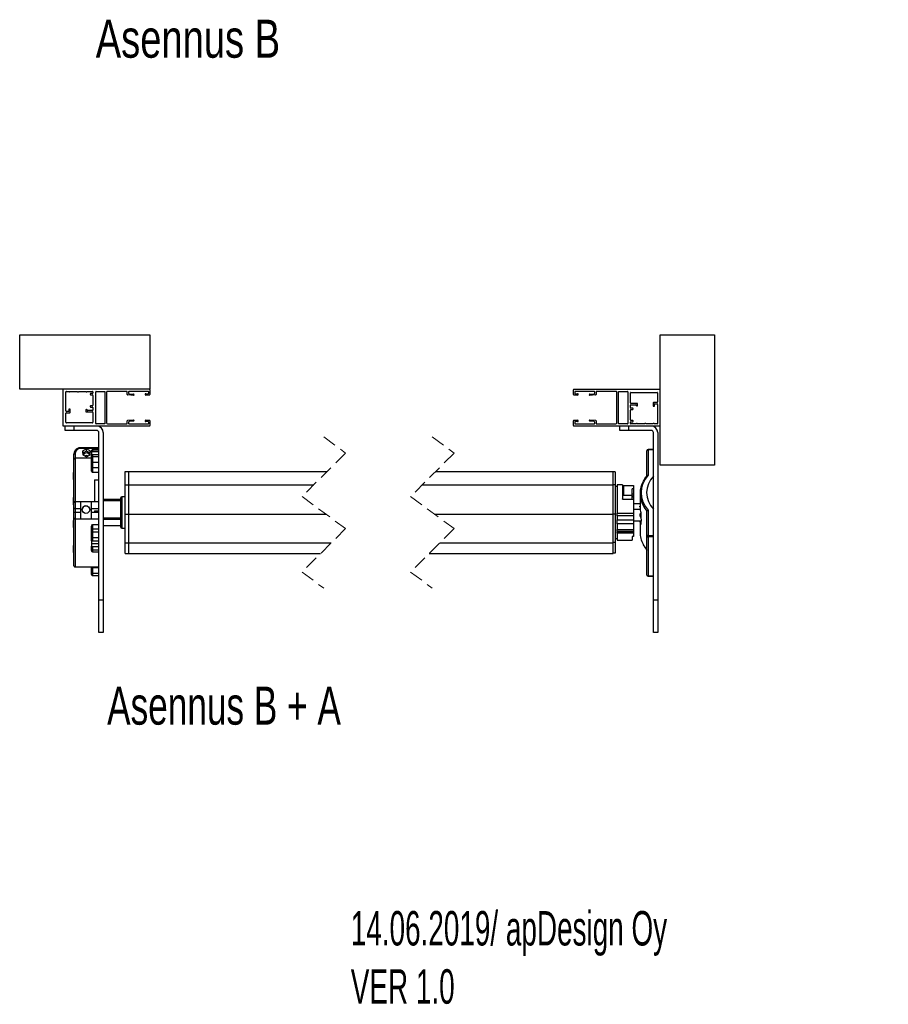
# Model space of a CAD drawing. Header units: millimetres. Extents: x 26 to 422, y 4 to 419.
# Tile 6 of 83: x 329 to 409, y 5 to 96. Entities that reach past the tile are written whole.
import ezdxf

# ---------------------------------------------------------------- set-up
doc = ezdxf.new("R2010")
doc.units = ezdxf.units.MM
doc.linetypes.add('HIDDEN', pattern=[1.905, 1.27, -0.635])
doc.styles.add('SLDTEXTSTYLE0', font='TXT', dxfattribs={"width": 0.605})
doc.styles.add('SLDTEXTSTYLE1', font='TXT', dxfattribs={"width": 0.75})
doc.styles.add('SLDTEXTSTYLE2', font='TXT', dxfattribs={"width": 0.692308})

# ---------------------------------------------------------------- blocks, each defined once
blk = doc.blocks.new('SW_NOTE_0')
at = {"color": 0, "linetype": 'Continuous', "lineweight": 0, "char_height": 3.175, "attachment_point": 1, "style": 'SLDTEXTSTYLE0'}
for s, insert in [('14.06.2019/ apDesign Oy', (0, 4.093)), ('VER 1.0', (0, -1.267))]:
    blk.add_mtext(s, dxfattribs=dict(at, insert=insert))

msp = doc.modelspace()

# ---------------------------------------------------------------- linework, layer by layer
at = {"color": 7, "linetype": 'Continuous', "lineweight": 25}
for p, q in [((328.9839, 67.0653), (340.9839, 67.0653)), ((328.9839, 62.0653), (328.9839, 67.0653)), ((340.9839, 67.0653), (340.9839, 62.0653)), ((387.9764, 55.0652), (387.9764, 67.0653)), ((387.9764, 67.0653), (392.9764, 67.0653)), ((392.9764, 67.0653), (392.9764, 55.0652)), ((340.9839, 62.0653), (328.9839, 62.0653)), ((332.9839, 58.6653), (332.9839, 62.0653)), ((333.2339, 60.0653), (333.2339, 61.8153)), ((333.2839, 61.8653), (333.5339, 61.8653)), ((333.6339, 61.8653), (334.3039, 61.8653)), ((334.4039, 61.8653), (335.0839, 61.8653)), ((335.1839, 61.8653), (335.6839, 61.8653)), ((335.6839, 61.6653), (335.5339, 61.6653)), ((335.7339, 61.8153), (335.7339, 61.7153)), ((335.9839, 58.9153), (335.9839, 61.8153)), ((336.0339, 61.8653), (336.8339, 61.8653)), ((336.8339, 61.8653), (336.8339, 58.8653)), ((336.9839, 61.7652), (336.9839, 58.9652)), ((338.8439, 61.8653), (337.0839, 61.8653)), ((338.8939, 61.58), (338.8939, 61.8153)), ((339.0139, 61.8153), (339.0139, 61.6919)), ((340.8139, 61.8653), (339.0639, 61.8653)), ((340.8639, 61.6952), (340.8639, 61.8153)), ((340.9839, 62.0152), (340.9839, 61.5753)), ((379.9764, 61.5753), (379.9764, 62.0152)), ((380.0264, 62.0653), (387.9764, 62.0653)), ((380.0964, 61.8153), (380.0964, 61.6952)), ((381.8964, 61.8653), (380.1464, 61.8653)), ((381.9464, 61.6919), (381.9464, 61.8153)), ((382.0664, 61.8153), (382.0664, 61.58)), ((383.8764, 61.8653), (382.1164, 61.8653)), ((383.9764, 58.9652), (383.9764, 61.7652)), ((384.1264, 61.8653), (384.9264, 61.8653)), ((384.1264, 58.8653), (384.1264, 61.8653)), ((384.9764, 61.8153), (384.9764, 58.9153)), ((385.2264, 60.8053), (385.2264, 61.7153)), ((385.2764, 61.7652), (387.6764, 61.7652)), ((387.7264, 61.7153), (387.7264, 60.8852)), ((335.4839, 61.6153), (335.4839, 61.5953)), ((335.5339, 61.5453), (335.6839, 61.5453)), ((335.7339, 61.4952), (335.7339, 60.5853)), ((339.4639, 61.4935), (338.9404, 61.5301)), ((339.0604, 61.642), (339.472, 61.6132)), ((340.5939, 61.6453), (340.8139, 61.6453)), ((340.9339, 61.5253), (340.5939, 61.5253)), ((380.3664, 61.5253), (380.0264, 61.5253)), ((380.1464, 61.6453), (380.3664, 61.6453)), ((381.4883, 61.6132), (381.8999, 61.642)), ((382.0199, 61.5301), (381.4964, 61.4935)), ((385.8364, 60.7553), (385.2764, 60.7553)), ((387.3164, 60.7853), (387.3164, 60.5153)), ((387.6764, 60.8353), (387.3664, 60.8353)), ((333.2339, 59.0152), (333.2339, 59.8452)), ((333.4739, 60.0153), (333.2839, 60.0153)), ((333.2839, 59.8952), (333.5939, 59.8952)), ((333.5239, 60.2153), (333.5239, 60.0653)), ((333.6439, 60.2153), (333.5239, 60.2153)), ((333.6439, 59.9453), (333.6439, 60.2153)), ((335.0739, 60.1553), (335.0739, 60.0252)), ((335.1239, 59.9753), (335.6839, 59.9753)), ((335.1939, 60.1452), (335.1939, 60.1553)), ((335.6839, 60.0952), (335.2439, 60.0952)), ((335.4839, 60.4853), (335.4839, 60.4653)), ((335.6839, 60.5353), (335.5339, 60.5353)), ((335.5339, 60.4152), (335.6839, 60.4152)), ((335.7339, 60.3652), (335.7339, 60.1452)), ((335.7339, 59.9253), (335.7339, 59.0152)), ((385.2264, 60.3652), (385.2264, 60.5853)), ((385.2264, 59.2352), (385.2264, 60.1452)), ((385.2764, 60.6352), (385.7164, 60.6352)), ((385.4264, 60.3153), (385.2764, 60.3153)), ((385.2764, 60.1953), (385.4264, 60.1953)), ((385.4764, 60.2453), (385.4764, 60.2653)), ((385.7664, 60.5853), (385.7664, 60.5753)), ((385.8864, 60.5753), (385.8864, 60.7052)), ((387.3164, 60.5153), (387.4364, 60.5153)), ((387.4364, 60.5153), (387.4364, 60.6653)), ((387.4864, 60.7153), (387.6764, 60.7153)), ((387.7264, 60.6653), (387.7264, 58.9153)), ((335.6839, 58.9652), (333.2839, 58.9652)), ((338.8939, 58.9153), (338.8939, 59.1505)), ((338.9404, 59.2004), (339.4639, 59.237)), ((339.0139, 59.0386), (339.0139, 58.9153)), ((339.472, 59.1173), (339.0604, 59.0885)), ((340.5939, 59.2053), (340.9339, 59.2053)), ((340.8139, 59.0853), (340.5939, 59.0853)), ((340.8639, 58.9153), (340.8639, 59.0352)), ((340.9839, 59.1553), (340.9839, 58.7153)), ((379.9764, 58.7153), (379.9764, 59.1553)), ((380.0264, 59.2053), (380.3664, 59.2053)), ((380.0964, 59.0352), (380.0964, 58.9153)), ((380.3664, 59.0853), (380.1464, 59.0853)), ((381.8999, 59.0885), (381.4883, 59.1173)), ((381.4964, 59.237), (382.0199, 59.2004)), ((381.9464, 58.9153), (381.9464, 59.0386)), ((382.0664, 59.1505), (382.0664, 58.9153)), ((385.2264, 58.9153), (385.2264, 59.0152)), ((385.4264, 59.1853), (385.2764, 59.1853)), ((385.2764, 59.0653), (385.4264, 59.0653)), ((385.4764, 59.1153), (385.4764, 59.1353)), ((340.9339, 58.6653), (332.9839, 58.6653)), ((333.1839, 58.2652), (333.1839, 58.6653)), ((333.9839, 58.2652), (333.1839, 58.2652)), ((333.9839, 58.6653), (333.9839, 58.2652)), ((336.0839, 58.2652), (333.9839, 58.2652)), ((336.8339, 58.8653), (336.0339, 58.8653)), ((336.2839, 42.6653), (336.2839, 58.0652)), ((336.6839, 58.0652), (336.6839, 42.6653)), ((337.0839, 58.8653), (338.8439, 58.8653)), ((339.0639, 58.8653), (340.8139, 58.8653)), ((387.9764, 58.6653), (380.0264, 58.6653)), ((380.1464, 58.8653), (381.8964, 58.8653)), ((382.1164, 58.8653), (383.8764, 58.8653)), ((384.9264, 58.8653), (384.1264, 58.8653)), ((384.2473, 58.2652), (384.2473, 58.6653)), ((385.0473, 58.2652), (384.2473, 58.2652)), ((385.0473, 58.6653), (385.0473, 58.2652)), ((387.1473, 58.2652), (385.0473, 58.2652)), ((385.7764, 58.8653), (385.2764, 58.8653)), ((386.5564, 58.8653), (385.8764, 58.8653)), ((387.3264, 58.8653), (386.6564, 58.8653)), ((387.3473, 42.6653), (387.3473, 58.0652)), ((387.6764, 58.8653), (387.4264, 58.8653)), ((387.7473, 58.0652), (387.7473, 42.6653)), ((336.2839, 56.6734), (334.5839, 56.6734)), ((336.2839, 56.6032), (334.5839, 56.6032)), ((334.793, 56.3963), (334.7883, 56.018)), ((335.1386, 56.5815), (334.793, 56.3963)), ((334.793, 56.1575), (334.793, 56.3963)), ((335.1386, 56.3428), (334.793, 56.1575)), ((335.4795, 56.3885), (335.1386, 56.5815)), ((335.1386, 56.3428), (335.1386, 56.5815)), ((335.4765, 56.1514), (335.1386, 56.3428)), ((335.4748, 56.0102), (335.4795, 56.3885)), ((335.5839, 56.3712), (335.5839, 56.3925)), ((335.5839, 56.2401), (335.5839, 56.3712)), ((335.5839, 56.2401), (335.5839, 55.9618)), ((336.2839, 56.4925), (335.6839, 56.4925)), ((335.6839, 56.4642), (335.6839, 56.3288)), ((335.6839, 56.4642), (336.2839, 56.4642)), ((335.6839, 56.3288), (336.2839, 56.3288)), ((386.7473, 54.0955), (386.7473, 56.4019)), ((387.3473, 56.5019), (386.8473, 56.5019)), ((386.8473, 56.4763), (386.8473, 54.1524)), ((387.3473, 56.4763), (386.8473, 56.4763)), ((333.9839, 55.6035), (333.9839, 56.0961)), ((333.9839, 51.5943), (333.9839, 55.6035)), ((335.5839, 55.7035), (334.0839, 55.7035)), ((334.7883, 56.018), (335.1292, 55.825)), ((334.793, 56.1575), (334.7913, 56.0163)), ((335.1292, 55.825), (335.4748, 56.0102)), ((335.5839, 55.7858), (335.5839, 55.9618)), ((335.5839, 55.3967), (335.5839, 55.7858)), ((335.5839, 54.9063), (335.5839, 55.3967)), ((335.6839, 56.0505), (335.6839, 55.8691)), ((335.6839, 56.0505), (336.2839, 56.0505)), ((335.6839, 55.8691), (335.6839, 55.3503)), ((335.6839, 55.8691), (336.2839, 55.8691)), ((335.6839, 55.3503), (335.6839, 54.86)), ((335.6839, 55.3503), (336.2839, 55.3503)), ((335.5839, 54.5697), (335.5839, 54.9063)), ((335.6839, 54.86), (336.2839, 54.86)), ((335.6839, 54.86), (335.6839, 54.3803)), ((338.6839, 54.4886), (339.0339, 54.4886)), ((338.6839, 53.2695), (338.6839, 54.4886)), ((339.0339, 53.2695), (339.0339, 54.4886)), ((339.0339, 54.4886), (357.2878, 54.4886)), ((367.2878, 54.4886), (383.6264, 54.4886)), ((383.6264, 53.2695), (383.6264, 54.4886)), ((383.8264, 54.4494), (383.6264, 54.4494)), ((383.8264, 54.4494), (383.8264, 53.2429)), ((392.9764, 55.0652), (387.9764, 55.0652)), ((333.9339, 53.7393), (333.9339, 54.3893)), ((336.2839, 54.3803), (335.6839, 54.3803)), ((335.8839, 53.7271), (336.2839, 53.7271)), ((335.8839, 53.7271), (335.8839, 51.6943)), ((338.6839, 53.2695), (339.0339, 53.2695)), ((338.6839, 50.5472), (338.6839, 53.2695)), ((339.0339, 50.5472), (339.0339, 53.2695)), ((339.0339, 53.2695), (356.0687, 53.2695)), ((366.0687, 53.2695), (383.6264, 53.2695)), ((383.6264, 50.5472), (383.6264, 53.2695)), ((383.8264, 53.2429), (383.6264, 53.2429)), ((383.8264, 53.2429), (383.8264, 50.5489)), ((383.9991, 53.1035), (383.8264, 53.1035)), ((384.4992, 53.2535), (383.9991, 53.2535)), ((383.9991, 53.2535), (383.9991, 50.64)), ((384.4992, 53.2535), (384.4992, 51.9815)), ((384.5991, 53.1936), (385.4991, 53.1936)), ((384.5991, 53.1936), (384.5991, 52.3147)), ((385.4991, 52.9006), (385.3991, 52.9006)), ((385.3991, 52.3147), (385.3991, 52.9006)), ((385.4991, 53.1936), (385.4991, 52.9006)), ((385.4991, 52.9006), (385.4991, 52.3834)), ((333.9339, 51.4294), (333.9339, 52.0794)), ((334.5839, 51.6943), (334.0839, 51.6943)), ((334.5839, 51.6943), (334.5839, 51.0816)), ((335.5839, 51.6923), (334.5839, 51.6923)), ((336.2839, 51.6943), (335.5839, 51.6943)), ((335.5839, 51.0816), (335.5839, 51.6943)), ((338.2839, 51.8941), (336.6839, 51.8941)), ((338.2839, 49.3603), (338.2839, 52.0466)), ((338.6839, 52.1466), (338.3839, 52.1466)), ((384.4992, 52.3147), (384.5991, 52.3147)), ((384.5991, 52.3147), (385.3991, 52.3147)), ((385.4991, 51.894), (384.5991, 51.894)), ((385.4991, 52.3834), (385.3991, 52.3834)), ((385.3991, 51.894), (385.3991, 52.3147)), ((385.4991, 52.2096), (385.3991, 52.2096)), ((385.4991, 52.1645), (385.3991, 52.1645)), ((385.4991, 52.1154), (385.3991, 52.1154)), ((385.4991, 52.3834), (385.4991, 52.2096)), ((385.4991, 52.2096), (385.4991, 52.1645)), ((385.4991, 52.1645), (385.4991, 52.1154)), ((385.4991, 52.1154), (385.4991, 51.894)), ((385.4991, 51.894), (385.4991, 50.64)), ((386.1093, 52.4644), (386.1093, 51.4879)), ((333.9839, 51.1291), (333.9839, 51.5943)), ((333.9839, 50.6985), (333.9839, 51.1291)), ((334.0839, 51.0816), (334.5839, 51.0816)), ((334.0839, 51.0816), (334.0839, 50.7544)), ((335.5839, 51.6776), (334.5839, 51.6776)), ((334.5839, 51.0816), (334.5839, 50.7544)), ((335.5839, 51.0816), (336.2839, 51.0816)), ((335.5839, 50.7544), (335.5839, 51.0816)), ((335.8839, 50.8732), (336.2839, 50.8732)), ((335.8839, 50.8732), (335.8839, 50.7111)), ((386.1093, 51.5001), (385.4991, 51.5001)), ((386.1265, 50.9956), (385.4991, 50.9956)), ((386.7473, 48.527), (386.7473, 50.8334)), ((386.8473, 50.9254), (386.8473, 48.6015)), ((333.9339, 49.3276), (333.9339, 49.9776)), ((333.9839, 50.2235), (333.9839, 50.6985)), ((333.9839, 45.8035), (333.9839, 50.2235)), ((334.0839, 50.7544), (334.5839, 50.7544)), ((334.0839, 50.1235), (334.5839, 50.1235)), ((334.5839, 50.7544), (334.5839, 50.1235)), ((334.5839, 50.1246), (334.5839, 50.122)), ((334.5839, 50.122), (335.5839, 50.122)), ((335.5839, 50.7544), (335.8839, 50.7544)), ((335.5839, 50.1235), (335.5839, 50.7544)), ((335.5839, 50.122), (335.5839, 50.1246)), ((335.5839, 50.1235), (336.2839, 50.1235)), ((336.2839, 50.7111), (335.8839, 50.7111)), ((338.6839, 50.5472), (339.0339, 50.5472)), ((338.6839, 47.9165), (338.6839, 50.5472)), ((339.0339, 47.9165), (339.0339, 50.5472)), ((339.0339, 50.5472), (357.1939, 50.5472)), ((367.1939, 50.5472), (383.6264, 50.5472)), ((383.8264, 50.5489), (383.6264, 50.5489)), ((383.6264, 47.9165), (383.6264, 50.5472)), ((383.8264, 50.5489), (383.8264, 47.9453)), ((383.9991, 50.64), (385.4991, 50.64)), ((383.9991, 50.4033), (383.9991, 50.64)), ((385.4991, 50.4033), (383.9991, 50.4033)), ((383.9991, 50.4033), (383.9991, 50.0314)), ((383.9991, 50.0314), (385.4991, 50.0314)), ((383.9991, 49.6715), (383.9991, 50.0314)), ((385.4991, 50.64), (385.4991, 50.4033)), ((385.4991, 50.4033), (385.4991, 50.0314)), ((385.4991, 50.0314), (385.4991, 49.6715)), ((386.1974, 49.9068), (385.4991, 49.9068)), ((386.1737, 50.6645), (386.1737, 50.4208)), ((335.5839, 49.0816), (335.5839, 49.3321)), ((335.5839, 48.8249), (335.5839, 49.0816)), ((335.6839, 49.6119), (336.2839, 49.6119)), ((335.6839, 49.6119), (335.6839, 49.1702)), ((335.6839, 49.1702), (335.6839, 48.9135)), ((336.2839, 49.1702), (335.6839, 49.1702)), ((336.6839, 49.5128), (338.2839, 49.5128)), ((338.3839, 49.2603), (338.6839, 49.2603)), ((385.4991, 49.6715), (383.9991, 49.6715)), ((383.9991, 49.6715), (383.9991, 49.1403)), ((383.9991, 49.1403), (385.4991, 49.1403)), ((383.9991, 48.944), (383.9991, 49.1403)), ((385.4991, 49.6715), (385.4991, 49.1403)), ((385.4991, 49.1403), (385.4991, 48.944)), ((386.1093, 49.8663), (386.1093, 48.8897)), ((386.1737, 49.858), (386.1186, 49.858)), ((386.1737, 49.8655), (386.1737, 49.6219)), ((335.5839, 48.4482), (335.5839, 48.8249)), ((335.5839, 48.1431), (335.5839, 48.4482)), ((335.5839, 48.1431), (335.5839, 47.8401)), ((335.6839, 48.9135), (335.6839, 48.4112)), ((335.6839, 48.9135), (336.2839, 48.9135)), ((335.6839, 48.4112), (336.2839, 48.4112)), ((335.6839, 48.4112), (335.6839, 48.0967)), ((335.6839, 48.0967), (336.2839, 48.0967)), ((383.8264, 48.3035), (383.9991, 48.3035)), ((385.4991, 48.944), (383.9991, 48.944)), ((383.9991, 48.944), (383.9991, 48.8988)), ((383.9991, 48.8988), (385.4991, 48.8988)), ((383.9991, 48.7995), (383.9991, 48.8988)), ((385.4991, 48.7995), (383.9991, 48.7995)), ((383.9991, 48.7995), (383.9991, 48.1535)), ((383.9991, 48.1535), (385.3991, 48.1535)), ((385.4991, 48.4879), (385.3991, 48.4879)), ((385.3991, 48.4879), (385.3991, 48.1535)), ((385.4991, 48.944), (385.4991, 48.8988)), ((385.4991, 48.8988), (385.4991, 48.7995)), ((385.4991, 48.7995), (385.4991, 48.4879)), ((386.7473, 44.9523), (386.7473, 48.527)), ((386.8473, 48.4602), (386.8473, 48.6015)), ((386.8473, 48.6015), (387.3473, 48.6015)), ((387.3473, 48.4602), (386.8473, 48.4602)), ((386.8473, 48.4602), (386.8473, 44.8855)), ((333.9339, 47.0176), (333.9339, 47.6676)), ((335.5839, 47.8401), (336.2839, 47.8401)), ((335.5839, 47.8401), (335.5839, 47.6116)), ((335.5839, 47.3301), (335.5839, 47.6116)), ((335.5839, 47.196), (335.5839, 47.3301)), ((335.6839, 47.5652), (335.6839, 47.2748)), ((335.6839, 47.5652), (336.2839, 47.5652)), ((335.6839, 47.2748), (336.2839, 47.2748)), ((338.6839, 47.9165), (339.0339, 47.9165)), ((338.6839, 46.9183), (338.6839, 47.9165)), ((339.0339, 46.9183), (339.0339, 47.9165)), ((339.0339, 47.9165), (357.6759, 47.9165)), ((367.6759, 47.9165), (383.6264, 47.9165)), ((383.8264, 47.9453), (383.6264, 47.9453)), ((383.6264, 46.9183), (383.6264, 47.9165)), ((383.8264, 47.9453), (383.8264, 46.9575)), ((335.6839, 47.096), (336.2839, 47.096)), ((338.6839, 46.9183), (339.0339, 46.9183)), ((339.0339, 46.9183), (356.6777, 46.9183)), ((366.6777, 46.9183), (383.6264, 46.9183)), ((383.8264, 46.9575), (383.6264, 46.9575)), ((334.0839, 45.7035), (336.2839, 45.7035)), ((335.5839, 45.6657), (335.5839, 45.7035)), ((335.5839, 45.1753), (335.5839, 45.6657)), ((336.2839, 45.6193), (335.6839, 45.6193)), ((335.6839, 45.6193), (335.6839, 45.1289)), ((335.5839, 45.0144), (335.5839, 45.1753)), ((335.6839, 45.1289), (336.2839, 45.1289)), ((335.6839, 44.9144), (336.2839, 44.9144)), ((386.8473, 44.8855), (387.3473, 44.8855)), ((386.8473, 44.8523), (387.3473, 44.8523)), ((336.2839, 42.6653), (336.6839, 42.6653)), ((336.2839, 39.6653), (336.2839, 42.6653)), ((336.6839, 42.6653), (336.6839, 39.6653)), ((387.3473, 42.6653), (387.7473, 42.6653)), ((387.3473, 39.6653), (387.3473, 42.6653)), ((387.7473, 42.6653), (387.7473, 39.6653)), ((336.6839, 39.6653), (336.2839, 39.6653)), ((387.7473, 39.6653), (387.3473, 39.6653))]:
    msp.add_line(p, q, dxfattribs=at)
at = {"color": 7, "linetype": 'HIDDEN', "lineweight": 18}
for p, q in [((356.9828, 57.6636), (358.9828, 56.1835)), ((366.9828, 57.6636), (368.9828, 56.1835)), ((358.9828, 56.1835), (354.9828, 52.1835)), ((368.9828, 56.1835), (364.9828, 52.1835)), ((354.9828, 52.1835), (358.9828, 49.2234)), ((364.9828, 52.1835), (368.9828, 49.2234)), ((358.9828, 49.2234), (354.9828, 45.2234)), ((368.9828, 49.2234), (364.9828, 45.2234)), ((354.9828, 45.2234), (356.9828, 43.7433)), ((364.9828, 45.2234), (366.9828, 43.7433))]:
    msp.add_line(p, q, dxfattribs=at)
at = {"color": 8, "linetype": 'Continuous', "lineweight": 25}
for p, q in [((334.5839, 56.6734), (334.5839, 56.6032)), ((335.6839, 56.4925), (335.6839, 56.4642)), ((386.8473, 56.4763), (386.8473, 56.5019)), ((334.0839, 56.126), (334.0839, 55.7035)), ((334.0839, 55.7035), (334.0839, 51.6896)), ((334.0839, 51.6943), (334.0839, 51.0816)), ((336.6839, 51.8286), (338.2839, 51.8286)), ((338.3839, 52.1466), (338.3839, 49.2603)), ((334.0839, 50.7544), (334.0839, 50.1235)), ((334.0839, 50.1246), (334.0839, 45.7035)), ((336.6839, 50.2325), (338.2839, 50.2325)), ((336.6839, 50.1042), (338.2839, 50.1042)), ((336.6839, 49.5189), (338.2839, 49.5189)), ((386.1737, 49.8325), (386.1232, 49.8325)), ((386.1733, 49.6141), (386.1585, 49.6141)), ((335.6839, 47.2748), (335.6839, 47.096)), ((335.6839, 45.7035), (335.6839, 45.6193)), ((335.6839, 45.1289), (335.6839, 44.9144)), ((386.8473, 44.8523), (386.8473, 44.8855))]:
    msp.add_line(p, q, dxfattribs=at)
at = {"color": 7, "linetype": 'Continuous', "lineweight": 25, "flags": 128}
for points in [[(333.9839, 56.0961), (333.9858, 56.102), (333.9915, 56.1076), (334.0008, 56.1127), (334.0132, 56.1172), (334.0284, 56.121), (334.0456, 56.1237), (334.0644, 56.1254), (334.0839, 56.126)], [(335.5839, 55.3967), (335.5858, 55.3877), (335.5915, 55.379), (335.6008, 55.3709), (335.6132, 55.3639), (335.6283, 55.3581), (335.6456, 55.3539), (335.6644, 55.3512), (335.6839, 55.3503)], [(335.5839, 54.9063), (335.5858, 54.8973), (335.5915, 54.8886), (335.6008, 54.8806), (335.6132, 54.8735), (335.6283, 54.8678), (335.6456, 54.8635), (335.6644, 54.8609), (335.6839, 54.86)], [(386.1097, 51.4198), (386.1127, 51.2564), (386.1184, 51.0931)], [(386.1785, 50.3486), (386.1994, 50.1849), (386.223, 50.0219)], [(386.223, 49.9166), (386.1994, 49.9076), (386.1785, 49.8987)], [(386.1184, 49.8579), (386.1127, 49.8489), (386.1097, 49.84)], [(335.5839, 48.4482), (335.5858, 48.441), (335.5915, 48.434), (335.6008, 48.4276), (335.6132, 48.422), (335.6283, 48.4174), (335.6456, 48.414), (335.6644, 48.4119), (335.6839, 48.4112)], [(335.5839, 47.3301), (335.5858, 47.3193), (335.5915, 47.3089), (335.6008, 47.2994), (335.6132, 47.291), (335.6283, 47.2841), (335.6456, 47.279), (335.6644, 47.2759), (335.6839, 47.2748)], [(335.5839, 45.6657), (335.5858, 45.6566), (335.5915, 45.6479), (335.6008, 45.6399), (335.6132, 45.6329), (335.6283, 45.6271), (335.6456, 45.6228), (335.6644, 45.6202), (335.6839, 45.6193)], [(335.5839, 45.1753), (335.5858, 45.1662), (335.5915, 45.1575), (335.6008, 45.1495), (335.6132, 45.1425), (335.6283, 45.1367), (335.6456, 45.1324), (335.6644, 45.1298), (335.6839, 45.1289)]]:
    msp.add_lwpolyline(points, dxfattribs=at)
at = {"color": 8, "linetype": 'Continuous', "lineweight": 25, "flags": 128}
msp.add_lwpolyline([(386.1143, 51.2036), (386.0945, 51.2372), (386.1038, 51.2795), (386.1119, 51.2897)], dxfattribs=at)
at = {"color": 7, "linetype": 'Continuous', "lineweight": 25}
msp.add_circle((335.0841, 50.9783), 0.3499, dxfattribs=at)
for centre, radius, start, end in [((333.2839, 61.8153), 0.05, 89.993276, 180.010139), ((333.5839, 61.8652), 0.05, 179.996585, 0.003415), ((334.3539, 61.8653), 0.05, 180.003415, 359.996585), ((335.1339, 61.8653), 0.05, 180.003415, 359.996585), ((335.5339, 61.6153), 0.05, 89.993276, 180.010139), ((335.6839, 61.8153), 0.05, 359.989861, 90.006724), ((335.6839, 61.7152), 0.05, 269.993276, 0.010139), ((336.0339, 61.8153), 0.05, 89.993276, 180.010139), ((337.0839, 61.7652), 0.1, 90.004937, 180.000186), ((338.8439, 61.8153), 0.05, 359.989861, 90.006724), ((339.0639, 61.8152), 0.05, 90.002936, 179.98682), ((339.0639, 61.6919), 0.05, 180.004611, 266.000617), ((340.8139, 61.8152), 0.05, 0.01318, 89.997064), ((340.8139, 61.6953), 0.05, 270.002936, 359.98682), ((340.9339, 62.0153), 0.05, 359.986446, 90.006723), ((380.0264, 62.0153), 0.05, 89.993277, 180.013554), ((380.1464, 61.8153), 0.05, 89.993276, 180.010139), ((380.1464, 61.6952), 0.05, 179.989861, 270.006724), ((381.8963, 61.8152), 0.05, 0.036494, 89.987407), ((381.8964, 61.6919), 0.05, 274.024745, 359.970028), ((382.1164, 61.8153), 0.05, 89.993276, 180.010139), ((383.8763, 61.7652), 0.1, 0.011474, 89.983403), ((384.9264, 61.8153), 0.05, 359.989861, 90.006724), ((385.2764, 61.7153), 0.05, 89.993276, 180.010139), ((387.6764, 61.7153), 0.05, 359.989861, 90.006724), ((335.5339, 61.5952), 0.05, 179.984031, 270.012553), ((335.6839, 61.4953), 0.05, 359.986446, 90.006723), ((338.9439, 61.58), 0.05, 180.004611, 266.000617), ((339.4638, 61.5536), 0.0601, 270.136401, 82.13966), ((340.5939, 61.5853), 0.06, 90.001423, 269.998577), ((340.9339, 61.5752), 0.05, 269.993276, 0.010139), ((380.0264, 61.5752), 0.05, 179.989861, 270.006724), ((380.3664, 61.5853), 0.06, 270.012808, 89.987192), ((381.4965, 61.5536), 0.0601, 97.86034, 269.863599), ((382.0163, 61.58), 0.05, 274.024745, 359.970028), ((385.2764, 60.8052), 0.05, 179.984031, 270.012553), ((385.8364, 60.7053), 0.05, 359.986446, 90.006723), ((387.3664, 60.7853), 0.05, 89.993276, 180.010139), ((387.6764, 60.8852), 0.05, 269.993276, 0.010139), ((333.2839, 60.0652), 0.05, 179.989861, 270.006724), ((333.2839, 59.8453), 0.05, 89.993276, 180.010139), ((333.4739, 60.0653), 0.05, 270.016597, 359.986818), ((333.5939, 59.9452), 0.05, 269.993277, 0.013554), ((335.1339, 60.1552), 0.06, 0.002846, 179.997154), ((335.1239, 60.0253), 0.05, 180.01318, 269.997064), ((335.2439, 60.1452), 0.05, 179.989861, 270.006724), ((335.5339, 60.4853), 0.05, 89.993276, 180.010139), ((335.5339, 60.4652), 0.05, 179.986446, 270.006723), ((335.6839, 60.5852), 0.05, 269.993276, 0.010139), ((335.6839, 60.3653), 0.05, 359.984031, 90.012553), ((335.6839, 60.1452), 0.05, 269.993276, 0.010139), ((335.6839, 59.9253), 0.05, 359.989861, 90.006724), ((385.2764, 60.5853), 0.05, 89.993276, 180.010139), ((385.2764, 60.3652), 0.05, 179.989861, 270.006724), ((385.2764, 60.1453), 0.05, 89.993277, 180.013554), ((385.4264, 60.2653), 0.05, 359.989861, 90.006724), ((385.4264, 60.2452), 0.05, 269.993276, 0.010139), ((385.7164, 60.5853), 0.05, 359.989861, 90.006724), ((385.8264, 60.5752), 0.06, 179.997153, 0.002847), ((387.4864, 60.6653), 0.05, 89.993276, 180.010139), ((387.6764, 60.6653), 0.05, 359.989861, 90.006724), ((333.2839, 59.0152), 0.05, 179.989861, 270.006724), ((335.6839, 59.0152), 0.05, 269.993276, 0.010139), ((337.0839, 58.9653), 0.1, 180.001521, 269.995063), ((338.9439, 59.1505), 0.05, 93.999383, 179.995389), ((339.0639, 59.0386), 0.05, 93.999383, 179.995389), ((339.4638, 59.1769), 0.0601, 277.86034, 89.863599), ((340.5939, 59.1453), 0.06, 90.001423, 269.998577), ((340.8139, 59.0352), 0.05, 0.009765, 89.997065), ((340.9339, 59.1553), 0.05, 359.989861, 90.006724), ((380.0264, 59.1553), 0.05, 89.993276, 180.010139), ((380.1464, 59.0353), 0.05, 89.993277, 180.013554), ((380.3664, 59.1453), 0.06, 270.012808, 89.987192), ((381.4965, 59.1769), 0.0601, 90.136401, 262.13966), ((381.8964, 59.0386), 0.05, 0.029972, 85.975255), ((382.0163, 59.1505), 0.05, 0.029972, 85.975255), ((383.8763, 58.9653), 0.1, 270.016597, 359.986818), ((385.2764, 59.2352), 0.05, 179.989861, 270.006724), ((385.2764, 59.0153), 0.05, 89.993277, 180.013554), ((385.4264, 59.1353), 0.05, 359.989861, 90.006724), ((385.4264, 59.1152), 0.05, 269.993276, 0.010139), ((336.0339, 58.9152), 0.05, 179.989861, 270.006724), ((336.0839, 58.0652), 0.6, 0.000182, 90.000103), ((336.0839, 58.0653), 0.2, 359.994837, 90.004309), ((338.8439, 58.9152), 0.05, 269.993276, 0.010139), ((339.0639, 58.9153), 0.05, 180.01318, 269.997064), ((340.8139, 58.9153), 0.05, 270.002936, 359.98682), ((340.9339, 58.7152), 0.05, 269.993276, 0.010139), ((380.0264, 58.7152), 0.05, 179.989861, 270.006724), ((380.1464, 58.9152), 0.05, 179.989861, 270.006724), ((381.8963, 58.9153), 0.05, 270.012593, 359.963506), ((382.1164, 58.9152), 0.05, 179.989861, 270.006724), ((384.9264, 58.9152), 0.05, 269.993276, 0.010139), ((385.2764, 58.9152), 0.05, 179.989861, 270.006724), ((385.8264, 58.8652), 0.05, 0.010243, 179.989757), ((386.6064, 58.8653), 0.05, 359.996585, 180.003415), ((387.1473, 58.0652), 0.6, 0.000182, 90.000103), ((387.1473, 58.0652), 0.2, 0.000668, 89.995063), ((387.3764, 58.8653), 0.05, 359.996585, 180.003415), ((387.6764, 58.9152), 0.05, 269.993276, 0.010139), ((334.5728, 56.1143), 0.489, 88.695986, 178.632784), ((335.6839, 56.3925), 0.1, 89.998106, 179.998479), ((335.6805, 56.3676), 0.0967, 87.975278, 177.815267), ((386.8473, 56.4018), 0.1, 90.000021, 179.989735), ((386.8362, 56.3869), 0.0901, 82.913247, 170.429984), ((334.0839, 55.6035), 0.1, 89.998106, 180.000186), ((335.1339, 55.8891), 0.3035, 17.876278, 161.519112), ((335.1339, 55.6407), 0.3118, 60.071212, 120.019768), ((335.6763, 55.7766), 0.0928, 85.276639, 174.321738), ((334.0339, 54.3893), 0.1, 120.010096, 179.993517), ((334.0339, 53.7393), 0.1, 180.006483, 239.989904), ((388.4277, 52.4646), 2.3168, 151.322262, 208.29575), ((388.5985, 52.5389), 2.3812, 137.343442, 222.656558), ((388.8758, 52.5389), 2.1577, 135.105945, 224.894055), ((334.0339, 52.0794), 0.1, 120.010096, 179.993517), ((334.0839, 51.5943), 0.1, 89.998106, 179.998479), ((338.3839, 52.0466), 0.1, 90.004937, 179.998479), ((334.0339, 51.4294), 0.1, 180.006483, 239.989904), ((335.0839, 50.9614), 0.35, 1.385332, 178.614668), ((388.3881, 51.2785), 2.2792, 186.409764, 191.972749), ((334.0339, 49.9776), 0.1, 120.010096, 179.993517), ((334.0839, 50.2235), 0.1, 179.998606, 270.004809), ((334.0339, 49.3276), 0.1, 180.008191, 239.989904), ((335.6785, 49.0755), 0.0948, 86.751477, 176.321578), ((338.3839, 49.3603), 0.1, 179.998606, 269.997979), ((388.388, 50.0869), 2.279, 186.409718, 191.973041), ((335.6785, 48.8188), 0.0948, 86.751434, 176.322577), ((388.4757, 48.9053), 2.3665, 180.378572, 208.288345), ((386.8362, 48.512), 0.0902, 82.914766, 170.428466), ((386.8334, 48.5478), 0.0886, 193.581956, 278.991431), ((334.0339, 47.6676), 0.1, 120.011895, 179.991718), ((335.6839, 47.196), 0.1, 180.000667, 270.001894), ((334.0339, 47.0176), 0.1, 180.006483, 239.989904), ((334.0839, 45.8035), 0.1, 180.000667, 270.001894), ((335.6839, 45.0144), 0.1, 180.000667, 270.001894), ((386.8473, 44.9523), 0.1, 180.012326, 269.997064), ((386.8334, 44.9731), 0.0886, 193.5826, 278.990787)]:
    msp.add_arc(centre, radius, start, end, dxfattribs=at)
at = {"color": 8, "linetype": 'Continuous', "lineweight": 25}
for centre, radius, start, end in [((388.9725, 52.7222), 2.9188, 207.678559, 220.325604), ((386.3232, 50.451), 0.2377, 128.993982, 235.97635), ((388.9684, 49.1448), 2.914, 207.843602, 220.337133)]:
    msp.add_arc(centre, radius, start, end, dxfattribs=at)
at = {"color": 7, "linetype": 'Continuous', "lineweight": 25}
for points, knots in [([(334.1476, 56.4917), (334.1464, 56.4907), (334.1104, 56.4613), (334.0593, 56.3827), (334.004, 56.2634), (333.9854, 56.1641), (333.9842, 56.1092), (333.9839, 56.0961)], [0, 0, 0, 0, 0.0104914, 0.3184566, 0.6237437, 0.9107377, 1, 1, 1, 1]), ([(334.5839, 56.6734), (334.5579, 56.6724), (334.4859, 56.6697), (334.3709, 56.6406), (334.247, 56.5817), (334.1803, 56.5213), (334.1476, 56.4917)], [0, 0, 0, 0, 0.1610279, 0.445128, 0.7283657, 1, 1, 1, 1]), ([(335.6839, 56.3288), (335.6727, 56.3279), (335.6506, 56.326), (335.6208, 56.311), (335.598, 56.2887), (335.5857, 56.2635), (335.5844, 56.2467), (335.5839, 56.2401)], [0, 0, 0, 0, 0.2264207, 0.4477717, 0.6609546, 0.8664484, 1, 1, 1, 1]), ([(335.5839, 55.9618), (335.585, 55.9719), (335.5873, 55.9922), (335.605, 56.0189), (335.6304, 56.0387), (335.6582, 56.049), (335.6766, 56.0501), (335.6839, 56.0505)], [0, 0, 0, 0, 0.20261987, 0.41086297, 0.6275086, 0.85141298, 1, 1, 1, 1]), ([(335.6839, 54.3803), (335.6837, 54.3805), (335.6531, 54.4204), (335.6019, 54.4765), (335.5881, 54.5479), (335.5839, 54.5697)], [0, 0, 0, 0, 0.0042433, 0.6956987, 1, 1, 1, 1]), ([(386.7604, 54.1289), (386.7348, 54.0981), (386.6456, 53.9911), (386.5212, 53.8171), (386.4387, 53.6649), (386.4035, 53.6)], [0, 0, 0, 0, 0.1881297, 0.6536577, 1, 1, 1, 1]), ([(386.7609, 54.1286), (386.7631, 54.1316), (386.7707, 54.1419), (386.793, 54.1512), (386.82, 54.1555), (386.8387, 54.1539), (386.847, 54.1525), (386.8473, 54.1524)], [0, 0, 0, 0, 0.1193299, 0.4052648, 0.7325753, 0.9904845, 1, 1, 1, 1]), ([(384.4992, 53.2132), (384.5009, 53.211), (384.5063, 53.2042), (384.5241, 53.2009), (384.5477, 53.196), (384.5741, 53.194), (384.5918, 53.1937), (384.5991, 53.1936)], [0, 0, 0, 0, 0.0794423, 0.2449831, 0.4895337, 0.7886783, 1, 1, 1, 1]), ([(384.5991, 52.3147), (384.5881, 52.315), (384.5673, 52.3154), (384.5385, 52.3184), (384.5178, 52.3235), (384.5031, 52.3267), (384.4999, 52.332), (384.4992, 52.3333)], [0, 0, 0, 0, 0.3191058, 0.6040202, 0.8241709, 0.9581474, 1, 1, 1, 1]), ([(384.5991, 51.894), (384.5879, 51.8949), (384.5658, 51.8968), (384.536, 51.9117), (384.5133, 51.9338), (384.5009, 51.9586), (384.4996, 51.9751), (384.4992, 51.9815)], [0, 0, 0, 0, 0.2281378, 0.4509952, 0.6647079, 0.8689015, 1, 1, 1, 1]), ([(333.9839, 51.1291), (333.9839, 51.129), (333.9841, 51.123), (333.9886, 51.1101), (334.0054, 51.0972), (334.0275, 51.0883), (334.0544, 51.0827), (334.0737, 51.082), (334.0839, 51.0816)], [0, 0, 0, 0, 0.0025608, 0.1514776, 0.3186334, 0.5158483, 0.745742, 1, 1, 1, 1]), ([(386.1093, 51.4879), (386.1093, 51.4825), (386.1093, 51.4671), (386.1095, 51.4444), (386.1097, 51.427), (386.1097, 51.4198)], [0, 0, 0, 0, 0.2346159, 0.6797795, 1, 1, 1, 1]), ([(386.1184, 51.0931), (386.1189, 51.0821), (386.1199, 51.0617), (386.1216, 51.0387), (386.1229, 51.0267), (386.1232, 51.0241)], [0, 0, 0, 0, 0.474289, 0.8864767, 1, 1, 1, 1]), ([(386.1585, 50.8057), (386.1602, 50.7969), (386.1639, 50.7774), (386.1681, 50.7465), (386.1714, 50.7139), (386.1733, 50.6864), (386.1736, 50.6702), (386.1737, 50.6645)], [0, 0, 0, 0, 0.1898287, 0.4178146, 0.6576269, 0.8804946, 1, 1, 1, 1]), ([(386.7473, 50.8334), (386.7485, 50.8419), (386.7509, 50.86), (386.7678, 50.8841), (386.7917, 50.9047), (386.8191, 50.9184), (386.8385, 50.9238), (386.847, 50.9253), (386.8473, 50.9254)], [0, 0, 0, 0, 0.1753604, 0.3709496, 0.5878528, 0.8218469, 0.9938541, 1, 1, 1, 1]), ([(333.9839, 50.6985), (333.9839, 50.6986), (333.9841, 50.7055), (333.9882, 50.7199), (334.0049, 50.7356), (334.0273, 50.7463), (334.0542, 50.7531), (334.0737, 50.7539), (334.0839, 50.7544)], [0, 0, 0, 0, 0.0028087, 0.1665332, 0.3393687, 0.5341259, 0.756307, 1, 1, 1, 1]), ([(386.1097, 49.84), (386.1096, 49.8412), (386.1091, 49.8474), (386.1094, 49.8615), (386.1092, 49.8825), (386.1094, 49.8986), (386.1095, 49.9068)], [0, 0, 0, 0, 0.0572892, 0.2763479, 0.6325523, 1, 1, 1, 1]), ([(386.1785, 49.8987), (386.1773, 49.8962), (386.1734, 49.8885), (386.1739, 49.8768), (386.1737, 49.8682), (386.1737, 49.8655)], [0, 0, 0, 0, 0.236367, 0.7609957, 1, 1, 1, 1]), ([(386.1737, 50.4208), (386.1739, 50.4114), (386.1743, 50.3913), (386.1764, 50.3672), (386.1781, 50.3525), (386.1785, 50.3486)], [0, 0, 0, 0, 0.3882009, 0.8352155, 1, 1, 1, 1]), ([(386.223, 50.0219), (386.2245, 50.0109), (386.2274, 49.99), (386.2299, 49.9609), (386.229, 49.9386), (386.2287, 49.923), (386.2242, 49.9179), (386.223, 49.9166)], [0, 0, 0, 0, 0.3106269, 0.5928301, 0.8120894, 0.9501391, 1, 1, 1, 1]), ([(335.5839, 49.3321), (335.5878, 49.3646), (335.5999, 49.4639), (335.6522, 49.5521), (335.6837, 49.6115), (335.6839, 49.6119)], [0, 0, 0, 0, 0.325732, 0.9960099, 1, 1, 1, 1]), ([(386.1232, 49.8325), (386.1218, 49.8375), (386.12, 49.8446), (386.1214, 49.858), (386.1186, 49.8579), (386.1184, 49.8579)], [0, 0, 0, 0, 0.6876538, 0.9809425, 1, 1, 1, 1]), ([(386.1737, 49.6219), (386.173, 49.6156), (386.1721, 49.606), (386.1737, 49.5898), (386.1629, 49.5893), (386.1621, 49.6025), (386.1598, 49.61), (386.1585, 49.6141)], [0, 0, 0, 0, 0.337534, 0.5218851, 0.5840223, 0.7758883, 1, 1, 1, 1]), ([(335.6839, 48.0967), (335.6728, 48.0972), (335.6517, 48.0981), (335.6227, 48.1054), (335.6004, 48.1162), (335.5861, 48.1296), (335.5845, 48.1396), (335.5839, 48.1431)], [0, 0, 0, 0, 0.28002771, 0.53583983, 0.74834735, 0.91101992, 1, 1, 1, 1]), ([(335.5839, 47.6116), (335.5853, 47.6062), (335.5885, 47.5937), (335.6075, 47.5806), (335.6321, 47.5709), (335.6588, 47.5659), (335.6766, 47.5654), (335.6839, 47.5652)], [0, 0, 0, 0, 0.1384942, 0.3182057, 0.5479068, 0.8152211, 1, 1, 1, 1]), ([(386.4009, 47.7606), (386.4291, 47.7068), (386.503, 47.5658), (386.6221, 47.3939), (386.716, 47.28), (386.7473, 47.2419)], [0, 0, 0, 0, 0.2917185, 0.7635832, 1, 1, 1, 1])]:
    msp.add_open_spline(points, degree=3, knots=knots, dxfattribs=at)

# ---------------------------------------------------------------- block references
at = {"color": 7, "linetype": 'Continuous', "lineweight": 0}
msp.add_blockref('SW_NOTE_0', (359.4741, 9.918), dxfattribs=at)

# ---------------------------------------------------------------- texts
at = {"color": 7, "linetype": 'Continuous', "lineweight": 0, "char_height": 3.5, "attachment_point": 1}
for s, insert, style in [('Asennus B', (335.9883, 96.0896), 'SLDTEXTSTYLE1'), ('Asennus B + A', (337.037, 34.6728), 'SLDTEXTSTYLE2')]:
    msp.add_mtext(s, dxfattribs=dict(at, insert=insert, style=style))

doc.saveas('drawing.dxf')
